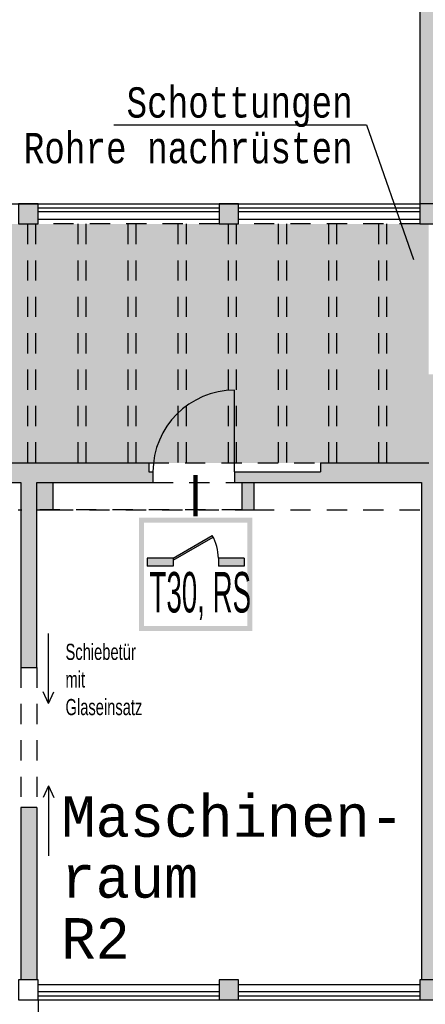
# Model space of a CAD drawing. Header units: metres. Extents: x -5 to 164, y -5 to 104.
# Tile 22 of 25: x 85 to 90, y 66 to 78. Entities that reach past the tile are written whole.
import ezdxf

# ---------------------------------------------------------------- set-up
doc = ezdxf.new("R2010")
doc.units = ezdxf.units.M
doc.header["$PDMODE"] = 65
for name, pattern in [('AUSGEZOGEN', [0]), ('LINIE_2', [0.45, 0.25, -0.2]), ('LINIE_9', [0.0003, 0, -0.0003])]:
    doc.linetypes.add(name, pattern=pattern)
for name, color, linetype, lineweight in [('XR$1$003STTXT_BAUTEILBESCHRIFTUNG', 7, 'Continuous', 13), ('XR$1$003UZ013_BETON_STAHLBETON', 8, 'Continuous', 13), ('XR$1$003WN111_ALLGEMEIN', 7, 'Continuous', 13), ('XR$1$004FE2DD_ZWEIDIMENSIONAL', 4, 'Continuous', 13), ('XR$1$004FEGLA_GLAS', 4, 'Continuous', 13), ('XR$1$004TT111_ALLGEMEIN', 7, 'Continuous', 13), ('XR$1$004TT2DD_ZWEIDIMENSIONAL', 4, 'Continuous', 13), ('XR$1$005BM999_SONSTIGES', 8, 'Continuous', 13), ('XR$1$005BMENT_ENTWURF', 8, 'Continuous', 13), ('XR$1$005BS111_ALLGEMEIN', 7, 'Continuous', 13), ('XR$1$STANDARD', 7, 'Continuous', 25), ('XR$2$STANDARD', 7, 'Continuous', 25), ('XR$2$VERBAU-OBERSTER-RIEGEL', 7, 'Continuous', 13)]:
    doc.layers.add(name, color=color, linetype=linetype, lineweight=lineweight)
doc.styles.add('ARIAL', font='ARIAL.TTF')
doc.styles.add('LUCIDACONSOLE', font='LUCON.TTF')
doc.dimstyles.new('_DIMSTYLE_3', dxfattribs={"dimtxt": 0.75, "dimasz": 1, "dimexe": 0, "dimexo": 0, "dimgap": 0.375, "dimtad": 0, "dimrnd": 0.01, "dimzin": 4, "dimdsep": 46, "dimtxsty": 'Standard', "dimblk1": 'ALL_ML_STRICH', "dimblk2": 'ALL_ML_STRICH', "dimsah": 1, "dimcen": 0, "dimadec": 0, "dimazin": 0, "dimtfac": 1, "dimtdec": 0, "dimtix": 1, "dimtmove": 2, "dimatfit": 3, "dimfxl": 1, "dimtzin": 0, "dimlwd": 0, "dimlwe": 25, "dimarcsym": 0})

# ---------------------------------------------------------------- blocks, each defined once
blk = doc.blocks.new('ALL_ML_STRICH')
at = {"color": 0, "linetype": 'ByBlock', "lineweight": -2}
for p, q in [((0, -0.5), (0, 0.5)), ((-0.3, -0.3), (0.3, 0.3)), ((-1, 0), (0.5, 0))]:
    blk.add_line(p, q, dxfattribs=at)
blk = doc.blocks.new('*D10')
at = {"layer": 'DEFPOINTS', "color": 0, "linetype": 'AUSGEZOGEN', "lineweight": 25}
for p in [(39.323, 66.086), (100.038, 66.086), (39.323, 58.131)]:
    blk.add_point(p, dxfattribs=at)
at = {"layer": 'XR$2$STANDARD', "color": 0, "linetype": 'AUSGEZOGEN', "lineweight": -2}
for p, q in [((39.323, 62.004), (39.323, 58.131)), ((100.038, 62.004), (100.038, 58.131)), ((39.323, 58.131), (68.493, 58.131)), ((71.087, 58.131), (100.038, 58.131))]:
    blk.add_line(p, q, dxfattribs=at)
at = {"layer": 'XR$2$STANDARD', "color": 0, "linetype": 'AUSGEZOGEN', "lineweight": 25, "rotation": 180}
blk.add_blockref('ALL_ML_STRICH', (39.323, 58.131), dxfattribs=at)
at = {"layer": 'XR$2$STANDARD', "color": 0, "linetype": 'AUSGEZOGEN', "lineweight": 25}
blk.add_blockref('ALL_ML_STRICH', (100.038, 58.131), dxfattribs=at)
at = {"layer": 'XR$2$STANDARD', "color": 0, "linetype": 'AUSGEZOGEN', "lineweight": 25, "insert": (69.79, 58.131), "char_height": 0.75, "width": 2.32969, "attachment_point": 5}
blk.add_mtext('\\W0.62;\\A1;{60.71\\H0.495000;\\S^ ;}', dxfattribs=at)

msp = doc.modelspace()

# ---------------------------------------------------------------- hatches: boundary and pattern name
at = {"layer": 'XR$1$004TT111_ALLGEMEIN', "linetype": 'AUSGEZOGEN', "lineweight": 25}
for points in [[(100.038, 81.206), (100.038, 66.086), (99.788, 66.086), (94.828, 66.086), (94.828, 66.336), (94.848, 66.336), (94.848, 67.098), (95.048, 67.098), (95.048, 66.336), (99.788, 66.336), (99.788, 69.109), (96.225, 69.109), (96.225, 69.309), (99.788, 69.309), (99.788, 72.331), (92.338, 72.331), (92.338, 72.531), (94.798, 72.531), (94.798, 72.956), (94.998, 72.956), (94.998, 72.531), (99.788, 72.531), (99.788, 80.961), (90.108, 80.961), (90.108, 77.319), (89.868, 77.319), (89.868, 81.206)], [(90.108, 77.319), (90.108, 75.931), (89.868, 75.931), (89.868, 77.319)], [(90.108, 75.931), (90.108, 75.681), (89.868, 75.681), (89.868, 75.931)], [(90.108, 73.821), (90.108, 72.531), (91.398, 72.531), (91.398, 72.331), (90.038, 72.331), (90.038, 66.336), (89.888, 66.336), (89.888, 72.146), (89.888, 72.486), (87.578, 72.486), (87.578, 72.616), (88.641, 72.616), (88.641, 72.726), (89.978, 72.726), (89.978, 73.821)], [(86.568, 72.616), (86.568, 72.486), (85.133, 72.486), (85.133, 70.196), (84.933, 70.196), (84.933, 72.486), (77.668, 72.486), (77.668, 72.616), (78.731, 72.616), (78.731, 72.726), (86.516, 72.726), (86.516, 72.616)], [(85.133, 68.466), (85.133, 66.336), (84.933, 66.336), (84.933, 68.441), (84.933, 68.466)], [(87.628, 66.336), (87.628, 66.086), (87.388, 66.086), (87.388, 66.336)], [(90.108, 66.336), (90.108, 66.086), (89.868, 66.086), (89.868, 66.336)]]:
    msp.add_hatch(color=0, dxfattribs=at).paths.add_polyline_path(points, flags=16)
h = msp.add_hatch(color=0, dxfattribs=at)
h.paths.add_polyline_path([(87.628, 75.931), (87.628, 75.681), (87.388, 75.681), (87.388, 75.931)], flags=16)
h.paths.add_polyline_path([(85.148, 75.931), (85.148, 75.681), (84.908, 75.681), (84.908, 75.931)], flags=16)
h = msp.add_hatch(color=0, dxfattribs=at)
h.paths.add_polyline_path([(85.333, 72.486), (85.333, 72.146), (85.133, 72.146), (85.133, 72.486)], flags=16)
h.paths.add_polyline_path([(87.818, 72.486), (87.818, 72.146), (87.668, 72.146), (87.668, 72.486)], flags=16)
at = {"layer": 'XR$2$STANDARD', "linetype": 'AUSGEZOGEN', "lineweight": 140, "true_color": 0xc4ffc4}
h = msp.add_hatch(color=254, dxfattribs=at)
h.paths.add_polyline_path([(55.217, 77.881), (55.217, 75.599), (61.42, 75.599), (61.42, 74.919), (52.428, 74.919), (52.428, 77.881), (49.923, 77.881), (49.973, 72.726), (89.978, 72.726), (89.978, 75.681), (64.458, 75.681), (64.458, 76.131), (64.718, 76.131), (64.718, 77.881)])
h.paths.add_polyline_path([(50.901, 76.109), (50.901, 77.109), (52.301, 77.109), (52.301, 76.109)], flags=16)
at = {"layer": 'XR$2$STANDARD', "linetype": 'LINIE_9', "lineweight": 140}
h = msp.add_hatch(color=1, dxfattribs=at)
h.paths.add_polyline_path([(87.797, 72.048), (86.397, 72.048), (86.397, 70.648), (87.797, 70.648)])
h.paths.add_polyline_path([(86.457, 71.988), (87.737, 71.988), (87.737, 70.708), (86.457, 70.708)], flags=16)
at = {"layer": 'XR$2$STANDARD', "linetype": 'AUSGEZOGEN', "lineweight": 140}
for points in [[(86.817, 71.548), (86.817, 71.523), (87.313, 71.809), (87.302, 71.828)], [(86.817, 71.448), (86.817, 71.548), (86.497, 71.548), (86.497, 71.448)], [(87.697, 71.448), (87.697, 71.548), (87.377, 71.548), (87.377, 71.448)]]:
    msp.add_hatch(color=0, dxfattribs=at).paths.add_polyline_path(points)

# ---------------------------------------------------------------- linework, layer by layer
at = {"layer": 'XR$1$003STTXT_BAUTEILBESCHRIFTUNG', "color": 1, "linetype": 'AUSGEZOGEN', "lineweight": 25}
for p, q in [((67.788, 75.931), (89.868, 75.931)), ((85.148, 75.741), (87.388, 75.741)), ((87.628, 75.741), (89.868, 75.741)), ((85.148, 66.276), (87.388, 66.276)), ((87.628, 66.276), (89.868, 66.276)), ((85.148, 66.086), (87.388, 66.086)), ((87.628, 66.086), (89.868, 66.086))]:
    msp.add_line(p, q, dxfattribs=at)
at = {"layer": 'XR$1$003UZ013_BETON_STAHLBETON', "color": 0, "linetype": 'AUSGEZOGEN', "lineweight": 25}
for p, q in [((85.148, 75.881), (87.388, 75.881)), ((87.628, 75.881), (89.868, 75.881)), ((87.388, 75.831), (85.148, 75.831)), ((89.868, 75.831), (87.628, 75.831)), ((87.388, 66.186), (85.148, 66.186)), ((85.148, 66.136), (87.388, 66.136)), ((89.868, 66.186), (87.628, 66.186)), ((87.628, 66.136), (89.868, 66.136))]:
    msp.add_line(p, q, dxfattribs=at)
at = {"layer": 'XR$1$003WN111_ALLGEMEIN', "color": 2, "linetype": 'AUSGEZOGEN', "lineweight": 25}
for p, q in [((89.868, 81.206), (89.868, 75.681)), ((78.731, 72.726), (86.516, 72.726)), ((86.516, 72.726), (86.516, 72.616)), ((88.641, 72.726), (89.978, 72.726)), ((88.641, 72.726), (88.641, 72.616)), ((86.516, 72.616), (86.568, 72.616)), ((86.568, 72.616), (86.568, 72.486)), ((87.578, 72.616), (88.641, 72.616)), ((87.578, 72.616), (87.578, 72.486)), ((77.668, 72.486), (84.933, 72.486)), ((84.933, 72.486), (84.933, 70.196)), ((85.133, 70.196), (85.133, 72.486)), ((85.133, 72.486), (86.568, 72.486)), ((85.333, 72.146), (85.333, 72.486)), ((87.578, 72.486), (89.888, 72.486)), ((87.668, 72.486), (87.668, 72.146)), ((87.668, 72.486), (87.668, 72.146)), ((87.818, 72.146), (87.818, 72.486)), ((87.818, 72.146), (87.818, 72.486)), ((89.888, 72.486), (89.888, 66.336)), ((89.888, 72.486), (89.888, 72.146)), ((85.133, 72.146), (85.333, 72.146)), ((87.668, 72.146), (87.818, 72.146)), ((87.668, 72.146), (87.818, 72.146)), ((84.933, 70.196), (85.133, 70.196)), ((85.133, 68.466), (84.933, 68.466)), ((84.933, 68.466), (84.933, 66.336)), ((85.133, 68.466), (85.133, 66.336)), ((84.933, 66.336), (84.908, 66.336)), ((89.868, 66.336), (89.868, 66.086)), ((89.893, 66.336), (89.868, 66.336))]:
    msp.add_line(p, q, dxfattribs=at)
at = {"layer": 'XR$1$003WN111_ALLGEMEIN', "color": 0, "linetype": 'AUSGEZOGEN', "lineweight": 25}
msp.add_line((85.148, 66.086), (85.148, 62.086), dxfattribs=at)
at = {"layer": 'XR$1$003WN111_ALLGEMEIN', "color": 2, "linetype": 'AUSGEZOGEN', "lineweight": 25}
for points in [[(84.908, 75.931), (84.908, 75.681), (85.148, 75.681), (85.148, 75.931), (84.908, 75.931)], [(87.388, 75.931), (87.388, 75.681), (87.628, 75.681), (87.628, 75.931), (87.388, 75.931)], [(89.868, 75.931), (89.868, 75.681), (90.108, 75.681), (90.108, 75.931), (89.868, 75.931)], [(84.908, 66.336), (84.908, 66.086), (85.148, 66.086), (85.148, 66.336), (84.908, 66.336)], [(87.388, 66.336), (87.388, 66.086), (87.628, 66.086), (87.628, 66.336), (87.388, 66.336)], [(89.868, 66.336), (89.868, 66.086), (90.108, 66.086), (90.108, 66.336), (89.868, 66.336)]]:
    msp.add_lwpolyline(points, close=True, dxfattribs=at)
at = {"layer": 'XR$1$004FE2DD_ZWEIDIMENSIONAL', "color": 1, "linetype": 'AUSGEZOGEN', "lineweight": 25}
msp.add_line((87.578, 72.616), (87.578, 73.626), dxfattribs=at)
msp.add_arc((87.578, 72.616), 1.01, 90, 180, dxfattribs=at)
at = {"layer": 'XR$1$005BM999_SONSTIGES', "color": 1, "linetype": 'AUSGEZOGEN', "lineweight": 25}
for p, q in [((85.276, 69.753), (85.276, 70.618)), ((85.276, 69.753), (85.21, 69.895)), ((85.276, 69.753), (85.343, 69.895)), ((85.276, 68.731), (85.21, 68.589)), ((85.276, 68.731), (85.276, 67.866)), ((85.276, 68.731), (85.343, 68.589))]:
    msp.add_line(p, q, dxfattribs=at)
at = {"layer": 'XR$1$005BMENT_ENTWURF', "color": 254, "linetype": 'LINIE_2', "lineweight": 25, "true_color": 0xf0f0b4}
for p, q in [((87.388, 75.681), (85.148, 75.681)), ((89.868, 75.681), (87.628, 75.681)), ((86.516, 72.726), (87.526, 72.726)), ((86.516, 72.726), (88.641, 72.726)), ((86.568, 72.486), (87.578, 72.486)), ((80.403, 72.146), (84.948, 72.146)), ((87.668, 72.146), (85.133, 72.146)), ((85.333, 72.146), (87.668, 72.146)), ((87.818, 72.146), (89.888, 72.146)), ((84.933, 70.196), (84.933, 68.441)), ((85.133, 70.196), (85.133, 68.466))]:
    msp.add_line(p, q, dxfattribs=at)
at = {"layer": 'XR$1$005BS111_ALLGEMEIN', "color": 253, "linetype": 'LINIE_2', "lineweight": 25, "true_color": 0xb4b496}
for p, q in [((85.018, 75.681), (85.018, 72.726)), ((85.118, 75.681), (85.118, 72.726)), ((85.638, 75.681), (85.638, 72.726)), ((85.738, 75.681), (85.738, 72.726)), ((86.258, 75.681), (86.258, 72.726)), ((86.358, 75.681), (86.358, 72.726)), ((86.878, 75.681), (86.878, 72.726)), ((86.978, 75.681), (86.978, 72.726)), ((87.498, 75.681), (87.498, 72.726)), ((87.598, 75.681), (87.598, 72.726)), ((88.118, 75.681), (88.118, 72.726)), ((88.218, 75.681), (88.218, 72.726)), ((88.738, 75.681), (88.738, 72.726)), ((88.838, 75.681), (88.838, 72.726)), ((89.358, 75.681), (89.358, 72.726)), ((89.458, 75.681), (89.458, 72.726))]:
    msp.add_line(p, q, dxfattribs=at)
at = {"layer": 'XR$1$STANDARD', "color": 1, "linetype": 'AUSGEZOGEN', "lineweight": 140}
msp.add_line((87.094, 72.066), (87.094, 72.576), dxfattribs=at)
at = {"layer": 'XR$2$STANDARD', "color": 0, "linetype": 'AUSGEZOGEN', "lineweight": 25}
for p, q in [((86.084, 76.906), (89.209, 76.906)), ((89.209, 76.906), (89.791, 75.243))]:
    msp.add_line(p, q, dxfattribs=at)
at = {"layer": 'XR$2$STANDARD', "color": 1, "linetype": 'AUSGEZOGEN', "lineweight": 25}
for p, q in [((86.817, 71.548), (87.302, 71.828)), ((86.817, 71.523), (87.313, 71.809)), ((86.497, 71.548), (86.497, 71.448)), ((86.817, 71.548), (86.497, 71.548)), ((86.817, 71.548), (86.817, 71.448)), ((87.377, 71.548), (87.377, 71.448)), ((87.697, 71.548), (87.377, 71.548)), ((87.697, 71.548), (87.697, 71.448)), ((86.817, 71.448), (86.497, 71.448)), ((87.697, 71.448), (87.377, 71.448))]:
    msp.add_line(p, q, dxfattribs=at)
msp.add_arc((86.817, 71.548), 0.56, 0, 30, dxfattribs=at)
at = {"layer": 'XR$2$VERBAU-OBERSTER-RIEGEL', "color": 1, "linetype": 'AUSGEZOGEN', "lineweight": 25}
msp.add_line((86.96, 71.082), (86.96, 71.082), dxfattribs=at)

# ---------------------------------------------------------------- texts
at = {"layer": 'XR$1$004FEGLA_GLAS', "color": 0, "linetype": 'AUSGEZOGEN', "lineweight": 25, "insert": (85.435, 68.603), "char_height": 0.5, "width": 5.09089, "attachment_point": 1, "line_spacing_factor": 0.903614, "style": 'LUCIDACONSOLE'}
msp.add_mtext('{\\fLucida Console|i0|b0;\\H0.500000;\\W1.000000;\\C7;Maschinen-}\\P{\\fLucida Console|i0|b0;\\H0.500000;\\W1.000000;\\C7;raum}\\P{\\fLucida Console|i0|b0;\\H0.500000;\\W1.000000;\\C7;R2}\\P', dxfattribs=at)
at = {"layer": 'XR$1$004TT2DD_ZWEIDIMENSIONAL', "color": 0, "linetype": 'AUSGEZOGEN', "lineweight": 25, "insert": (89.038, 77.371), "char_height": 0.375, "width": 4.7946, "attachment_point": 3, "line_spacing_factor": 0.903614, "style": 'LUCIDACONSOLE'}
msp.add_mtext('{\\fLucida Console|i0|b0;\\H0.375000;\\W0.800000;\\C7;Schottungen}\\P{\\fLucida Console|i0|b0;\\H0.375000;\\W0.800000;\\C7;Rohre nachrüsten}\\P', dxfattribs=at)
at = {"layer": 'XR$1$004TT2DD_ZWEIDIMENSIONAL', "color": 0, "linetype": 'AUSGEZOGEN', "lineweight": 25, "insert": (85.487, 70.49), "char_height": 0.2, "width": 1.49935, "attachment_point": 1, "line_spacing_factor": 1.024096}
msp.add_mtext('\\W0.68;Schiebetür\\Pmit\\~\\PGlaseinsatz', dxfattribs=at)
at = {"layer": 'XR$2$STANDARD', "color": 0, "linetype": 'AUSGEZOGEN', "lineweight": 25, "insert": (86.526, 70.784), "char_height": 0.5, "width": 1.35486, "attachment_point": 7, "style": 'ARIAL'}
msp.add_mtext('\\W0.49;T30,\\~RS', dxfattribs=at)

# ---------------------------------------------------------------- dimensions: what is measured, and where the dimension line sits
at = {"layer": 'XR$2$STANDARD', "color": 0, "linetype": 'AUSGEZOGEN', "lineweight": 25}
dim = msp.add_linear_dim(base=(100.038302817, 58.131057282), p1=(39.323302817, 62.003644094), p2=(100.038302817, 62.003644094), dimstyle='_DIMSTYLE_3', override={"dimpost": '<>', "dimclrd": 0, "dimclre": 0, "dimclrt": 0, "dimlwd": 0, "dimlwe": 25}, dxfattribs=at)
dim.commit()
dim.dimension.update_dxf_attribs({"geometry": '*D10', "text_midpoint": (69.790177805, 58.131057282)})

doc.saveas('drawing.dxf')
